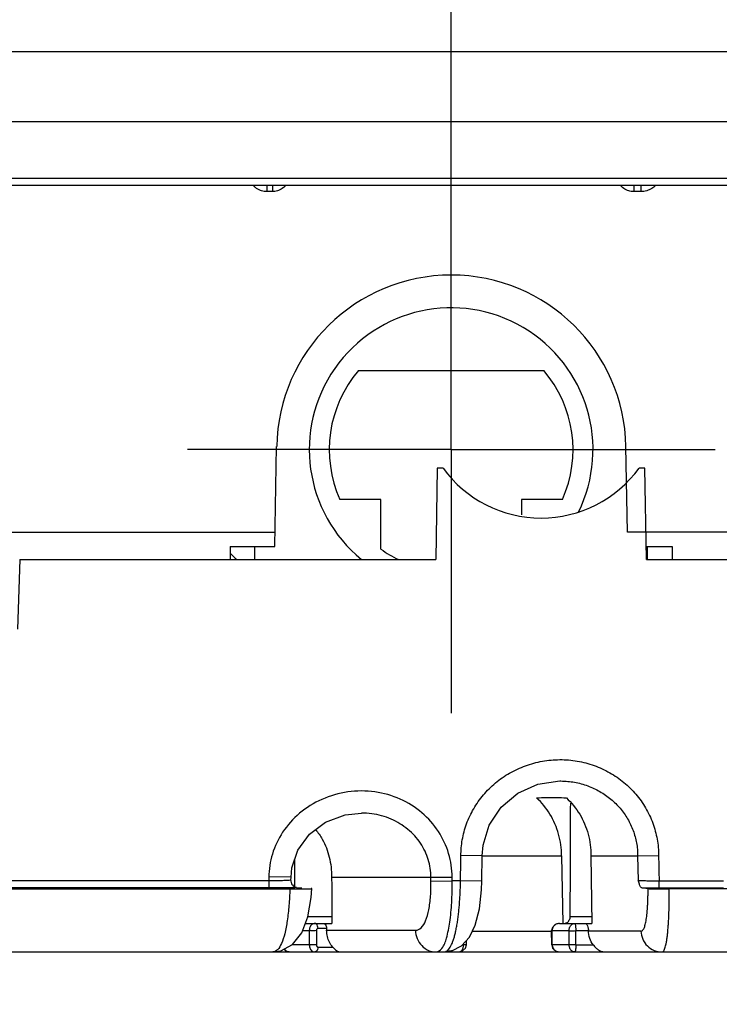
# Model space of a CAD drawing. Header units: inches. Extents: x 0 to 34, y 0 to 22.
# Tile 20 of 41: x 5.6 to 6.6, y 10.6 to 12. Entities that reach past the tile are written whole.
import ezdxf

# ---------------------------------------------------------------- set-up
doc = ezdxf.new("R2010")
doc.units = ezdxf.units.IN
doc.header["$LTSCALE"] = 1.87
doc.header["$MEASUREMENT"] = 0
doc.linetypes.add('CENTER', pattern=[0.6, 0.375, -0.075, 0.075, -0.075])
doc.layers.get('0').update_dxf_attribs({"linetype": 'CONTINUOUS'})
doc.layers.add('DEFAULT_1', color=7, linetype='CENTER')
doc.layers.add('DIMENSIONS', color=7, linetype='CONTINUOUS')
doc.styles.get("Standard").update_dxf_attribs({"font": 'txt', "width": 0.8})
doc.dimstyles.new('DIMSTYLE_1', dxfattribs={"dimtxt": 0.125, "dimasz": 0.18, "dimexe": 0.18, "dimexo": 0.0625, "dimgap": 0.09, "dimtad": 0, "dimtih": 1, "dimtoh": 1, "dimdec": 3, "dimzin": 4, "dimdsep": 46, "dimtxsty": 'STANDARD', "dimblk": '_FILLED', "dimblk1": '_FILLED', "dimblk2": '_FILLED', "dimcen": 0.09, "dimadec": 0, "dimazin": 0, "dimtp": 0.001, "dimtm": 0.001, "dimtfac": 1, "dimtdec": 3, "dimtofl": 0, "dimtmove": 0, "dimatfit": 3, "dimldrblk": '_FILLED', "dimfxl": 1, "dimtolj": 1, "dimtzin": 4, "dimarcsym": 0})
doc.dimstyles.new('DIMSTYLE_2', dxfattribs={"dimtxt": 0.125, "dimasz": 0.18, "dimexe": 0.18, "dimexo": 0.0625, "dimgap": 0.09, "dimtad": 0, "dimtih": 1, "dimtoh": 1, "dimdec": 3, "dimzin": 4, "dimdsep": 46, "dimtxsty": 'STANDARD', "dimblk": '_FILLED', "dimblk1": '_FILLED', "dimblk2": '_FILLED', "dimcen": 0.09, "dimadec": 0, "dimazin": 0, "dimtp": 0.001, "dimtm": 0.001, "dimtfac": 1, "dimtdec": 3, "dimtofl": 0, "dimtmove": 0, "dimatfit": 3, "dimldrblk": '_FILLED', "dimfxl": 1, "dimtolj": 1, "dimtzin": 4, "dimarcsym": 0})

# ---------------------------------------------------------------- blocks, each defined once
blk = doc.blocks.new('*D8')
at = {"layer": 'DIMENSIONS', "color": 2, "linetype": 'CONTINUOUS'}
blk.add_line((6.1783, 11.4735), (6.1783, 12.7825), dxfattribs=at)
at = {"layer": 'DIMENSIONS', "color": 2, "linetype": 'CONTINUOUS', "width": 0.8}
for s, p in [(']', (6.2408, 13.97)), ('73.7', (6.2408, 13.57)), ('[', (6.2408, 13.47)), ('2.902', (6.2408, 12.845))]:
    blk.add_text(s, height=0.125, rotation=90, dxfattribs=at).set_placement(p)
blk = doc.blocks.new('_FILLED')
at = {"color": 0, "linetype": 'BYBLOCK'}
blk.add_solid([(0, 0), (-1, 0.1736), (-1, -0.1736)], dxfattribs=at)
blk = doc.blocks.new('*D11')
at = {"layer": 'DIMENSIONS', "color": 2, "linetype": 'CONTINUOUS'}
blk.add_line((6.6108, 11.411), (8.1158, 11.411), dxfattribs=at)
at = {"layer": 'DIMENSIONS', "color": 2, "linetype": 'CONTINUOUS', "width": 0.8}
for s, p in [('[', (8.7033, 11.3485)), (']', (9.3033, 11.3485)), ('.755', (8.1783, 11.3485)), ('19.18', (8.8033, 11.3485))]:
    blk.add_text(s, height=0.125, dxfattribs=at).set_placement(p)
blk = doc.blocks.new('*D13')
at = {"layer": 'DIMENSIONS', "color": 2, "linetype": 'CONTINUOUS'}
for p, q in [((3.2766, 11.1945), (3.2766, 9.671)), ((7.3299, 11.1945), (7.3299, 9.671)), ((3.2766, 9.796), (4.4046, 9.796)), ((7.3299, 9.796), (5.9546, 9.796))]:
    blk.add_line(p, q, dxfattribs=at)
at = {"layer": 'DIMENSIONS', "color": 2, "linetype": 'CONTINUOUS', "xscale": 0.18, "yscale": 0.18, "zscale": 0.18, "rotation": 180}
blk.add_blockref('_FILLED', (3.2766, 9.796), dxfattribs=at)
at = {"layer": 'DIMENSIONS', "color": 2, "linetype": 'CONTINUOUS', "xscale": 0.18, "yscale": 0.18, "zscale": 0.18}
blk.add_blockref('_FILLED', (7.3299, 9.796), dxfattribs=at)
at = {"layer": 'DIMENSIONS', "color": 2, "linetype": 'CONTINUOUS', "width": 0.8}
for s, p in [('[', (5.0921, 9.7335)), (']', (5.7921, 9.7335)), ('4.053', (4.4671, 9.7335)), ('102.95', (5.1921, 9.7335))]:
    blk.add_text(s, height=0.125, dxfattribs=at).set_placement(p)

msp = doc.modelspace()

# ---------------------------------------------------------------- linework, layer by layer
at = {"color": 7, "linetype": 'CONTINUOUS'}
for p, q in [((3.4749, 11.97), (7.1316, 11.97)), ((3.4663, 11.8717), (7.1402, 11.8717)), ((3.3822, 11.7921), (7.2243, 11.7921)), ((3.3801, 11.782), (7.2264, 11.782)), ((5.9193, 11.782), (5.9193, 11.7731)), ((5.9273, 11.782), (5.9273, 11.7731)), ((6.4343, 11.782), (6.4343, 11.7731)), ((6.4441, 11.782), (6.4441, 11.7731)), ((5.9273, 11.7731), (5.9193, 11.7731)), ((6.4441, 11.7731), (6.4343, 11.7731)), ((6.048, 11.522), (6.3081, 11.522)), ((5.9308, 11.2751), (5.9333, 11.4152)), ((6.4253, 11.295), (6.4232, 11.4152)), ((6.1587, 11.385), (6.1564, 11.257)), ((6.1668, 11.385), (6.1587, 11.385)), ((6.4498, 11.385), (6.4417, 11.385)), ((6.4521, 11.257), (6.4498, 11.385)), ((6.0796, 11.341), (6.0221, 11.341)), ((6.0796, 11.2712), (6.0796, 11.341)), ((6.3341, 11.341), (6.2766, 11.341)), ((6.2766, 11.341), (6.2766, 11.3193)), ((5.546, 11.295), (5.9312, 11.295)), ((7.3299, 11.295), (6.4253, 11.295)), ((5.8683, 11.2751), (5.9308, 11.2751)), ((5.8683, 11.2751), (5.8683, 11.257)), ((5.9025, 11.257), (5.9025, 11.2751)), ((6.4518, 11.2751), (6.4883, 11.2751)), ((6.4537, 11.257), (6.4537, 11.2751)), ((6.4883, 11.2751), (6.4883, 11.257)), ((5.573, 11.257), (5.5695, 11.1591)), ((5.573, 11.257), (6.1564, 11.257)), ((6.4521, 11.257), (7.3299, 11.257)), ((6.3308, 10.946), (6.331, 10.946)), ((6.0522, 10.901), (6.0522, 10.901)), ((6.2218, 10.841), (6.1918, 10.8412)), ((6.2212, 10.8054), (6.2218, 10.841)), ((6.2218, 10.841), (6.333, 10.841)), ((6.333, 10.841), (6.3349, 10.746)), ((6.3742, 10.841), (6.4397, 10.841)), ((6.3742, 10.841), (6.3754, 10.746)), ((6.4397, 10.841), (6.4691, 10.8412)), ((6.4397, 10.841), (6.4404, 10.8065)), ((5.9535, 10.8109), (5.9225, 10.8115)), ((5.9534, 10.8067), (5.9535, 10.8109)), ((5.9535, 10.8052), (5.9534, 10.8067)), ((6.0104, 10.811), (6.1794, 10.811)), ((6.1498, 10.8054), (6.1497, 10.811)), ((6.1795, 10.806), (6.1794, 10.8109)), ((5.9223, 10.8058), (4.6842, 10.8058)), ((5.9223, 10.7958), (4.6842, 10.7958)), ((5.5209, 10.7945), (5.9519, 10.7945)), ((5.9223, 10.8058), (5.9223, 10.7958)), ((5.9547, 10.8016), (5.9535, 10.8052)), ((5.9556, 10.8003), (5.9547, 10.8016)), ((5.9828, 10.795), (5.9817, 10.7952)), ((6.1498, 10.8054), (6.1795, 10.806)), ((6.1912, 10.806), (6.1795, 10.806)), ((6.2212, 10.8054), (6.1912, 10.806)), ((6.4698, 10.8058), (6.5604, 10.8058)), ((6.4698, 10.7958), (6.4698, 10.8058)), ((6.4698, 10.7958), (6.5604, 10.7958)), ((6.6814, 10.7945), (6.4841, 10.7945)), ((5.9772, 10.7559), (6.0109, 10.7559)), ((6.3452, 10.7559), (6.3753, 10.7559)), ((5.9736, 10.746), (6.0109, 10.746)), ((6.0034, 10.7389), (5.9913, 10.7389)), ((6.0034, 10.7389), (6.0034, 10.7364)), ((6.3301, 10.746), (6.3754, 10.746)), ((5.9698, 10.7359), (5.9791, 10.7359)), ((5.9791, 10.7359), (5.9791, 10.7159)), ((5.989, 10.7359), (5.989, 10.7159)), ((6.0034, 10.7364), (6.1281, 10.7364)), ((6.208, 10.7354), (6.3191, 10.7354)), ((6.3191, 10.7359), (6.3197, 10.7359)), ((6.3193, 10.7159), (6.3191, 10.7359)), ((6.3197, 10.7359), (6.3436, 10.7359)), ((6.32, 10.7159), (6.3197, 10.7359)), ((6.3437, 10.7159), (6.3436, 10.7359)), ((6.3529, 10.7359), (6.3706, 10.7359)), ((6.353, 10.7159), (6.3529, 10.7359)), ((6.4436, 10.7354), (6.3707, 10.7354)), ((6.4444, 10.7354), (6.4436, 10.7354)), ((5.9437, 10.71), (5.9458, 10.7074)), ((5.9791, 10.7159), (5.9547, 10.7159)), ((5.9913, 10.7129), (6.0121, 10.7129)), ((6.1939, 10.7159), (6.1955, 10.7159)), ((6.1983, 10.7114), (6.1995, 10.7159)), ((6.1995, 10.7159), (6.1996, 10.7221)), ((6.32, 10.7159), (6.3193, 10.7159)), ((6.3437, 10.7159), (6.32, 10.7159)), ((6.353, 10.7159), (6.3776, 10.7159)), ((5.5016, 10.706), (6.4731, 10.706)), ((5.9282, 10.706), (5.939, 10.7075)), ((5.9458, 10.7074), (5.9507, 10.706)), ((6.1788, 10.7075), (6.1705, 10.7065)), ((6.1789, 10.7075), (6.1788, 10.7075)), ((6.3247, 10.7074), (6.3303, 10.706)), ((6.4741, 10.706), (7.2101, 10.706))]:
    msp.add_line(p, q, dxfattribs=at)
for points in [[(6.2218, 10.841), (6.223, 10.8559), (6.2315, 10.8841), (6.2482, 10.9092), (6.2715, 10.9289), (6.2999, 10.9416), (6.3308, 10.946)], [(5.9535, 10.8109), (5.9545, 10.8241), (5.9628, 10.8489), (5.9792, 10.8712), (6.002, 10.8882), (6.0292, 10.8984), (6.0522, 10.901)], [(5.939, 10.7075), (5.9557, 10.7164), (5.9686, 10.7327), (5.9771, 10.7553), (5.9818, 10.7825), (5.9828, 10.795)], [(6.1789, 10.7075), (6.1927, 10.7145), (6.2039, 10.7269), (6.2119, 10.7436), (6.2177, 10.7666), (6.2207, 10.7931), (6.2212, 10.8054)], [(6.3301, 10.746), (6.3242, 10.7444), (6.3201, 10.7403), (6.3191, 10.7359)], [(6.1885, 10.706), (6.1942, 10.7074), (6.1983, 10.7114)], [(6.3193, 10.7159), (6.3205, 10.7114), (6.3247, 10.7074)], [(6.1729, 10.7063), (6.1782, 10.7073), (6.1788, 10.7075)]]:
    msp.add_lwpolyline(points, dxfattribs=at)
for centre, radius, start, end in [((6.1783, 11.411), 0.245, 1, 179), ((6.1781, 11.411), 0.199, 333.8293, 230.7592), ((6.1781, 11.411), 0.171, 139.5245, 204.1644), ((6.1781, 11.411), 0.171, 335.8356, 40.4755), ((6.3043, 11.485), 0.17, 216.0319, 323.9681), ((6.0532, 11.455), 0.265, 225.6436, 228.4414), ((6.1781, 11.411), 0.171, 234.8287, 244.3404)]:
    msp.add_arc(centre, radius, start, end, dxfattribs=at)
for points in [[(5.9037, 11.7788), (5.9026, 11.7797), (5.9016, 11.7807), (5.9007, 11.7818)], [(5.9458, 11.7818), (5.9449, 11.7807), (5.9439, 11.7797), (5.9428, 11.7788)], [(6.4187, 11.7788), (6.4176, 11.7797), (6.4166, 11.7807), (6.4157, 11.7818)], [(5.9193, 11.7731), (5.9187, 11.7731), (5.9182, 11.7731), (5.9176, 11.7732)], [(5.9288, 11.7732), (5.9283, 11.7731), (5.9278, 11.7731), (5.9273, 11.7731)], [(6.4343, 11.7731), (6.4337, 11.7731), (6.4332, 11.7731), (6.4326, 11.7732)], [(6.331, 10.946), (6.3313, 10.946), (6.3317, 10.946), (6.3321, 10.946)], [(5.9585, 10.8358), (5.9584, 10.8275), (5.9584, 10.8192), (5.9584, 10.8109)], [(5.9584, 10.8109), (5.9584, 10.8095), (5.9584, 10.8081), (5.9584, 10.8067)], [(5.9584, 10.8067), (5.9584, 10.8046), (5.9584, 10.8024), (5.9584, 10.8003)], [(5.9308, 10.7958), (5.928, 10.7958), (5.9252, 10.7958), (5.9223, 10.7958)], [(5.9555, 10.8003), (5.9562, 10.7994), (5.957, 10.7986), (5.9578, 10.7978)], [(5.9578, 10.7978), (5.9588, 10.797), (5.9598, 10.7963), (5.961, 10.7963)], [(5.9584, 10.8003), (5.9584, 10.7994), (5.9584, 10.7984), (5.9584, 10.7975)], [(5.961, 10.7963), (5.9635, 10.7962), (5.966, 10.796), (5.9686, 10.7959)], [(6.0109, 10.7558), (6.0109, 10.7525), (6.0109, 10.7492), (6.0109, 10.746)], [(6.3439, 10.7509), (6.3448, 10.7524), (6.3452, 10.7542), (6.3452, 10.7559)], [(5.9913, 10.7389), (5.9913, 10.7401), (5.9911, 10.7413), (5.9907, 10.7424)], [(6.0028, 10.7424), (6.0032, 10.7413), (6.0034, 10.7401), (6.0034, 10.7389)], [(6.3301, 10.746), (6.3292, 10.746), (6.3284, 10.7459), (6.3276, 10.7457)], [(6.3495, 10.7457), (6.3501, 10.7459), (6.3508, 10.746), (6.3514, 10.746)], [(6.37, 10.7409), (6.3704, 10.7393), (6.3706, 10.7376), (6.3706, 10.7359)], [(6.165, 10.711), (6.1686, 10.7154), (6.1702, 10.7204), (6.1716, 10.7254)], [(6.157, 10.706), (6.1602, 10.706), (6.1629, 10.7084), (6.165, 10.711)], [(6.1769, 10.7129), (6.1776, 10.7141), (6.1782, 10.7153), (6.1788, 10.7166)], [(6.1462, 10.7082), (6.1496, 10.7067), (6.1533, 10.706), (6.157, 10.706)], [(6.3245, 10.7077), (6.3249, 10.7074), (6.3253, 10.7072), (6.3257, 10.707)], [(6.3257, 10.707), (6.3262, 10.7068), (6.3267, 10.7066), (6.3272, 10.7064)], [(6.3272, 10.7064), (6.3282, 10.7061), (6.3292, 10.706), (6.3303, 10.706)]]:
    msp.add_open_spline(points, degree=3, dxfattribs=at)
for points, knots in [([(5.9176, 11.7732), (5.9152, 11.7733), (5.9101, 11.7745), (5.9057, 11.7771), (5.9037, 11.7788)], [0, 0, 0, 0, 0.480522, 1, 1, 1, 1]), ([(5.9428, 11.7788), (5.9408, 11.7771), (5.9363, 11.7745), (5.9313, 11.7733), (5.9288, 11.7732)], [0, 0, 0, 0, 0.518101, 1, 1, 1, 1]), ([(6.4326, 11.7732), (6.4302, 11.7733), (6.4251, 11.7745), (6.4207, 11.7771), (6.4187, 11.7788)], [0, 0, 0, 0, 0.480522, 1, 1, 1, 1]), ([(6.4595, 11.7776), (6.4573, 11.7763), (6.4524, 11.774), (6.4469, 11.7731), (6.4441, 11.7731)], [0, 0, 0, 0, 0.476545, 1, 1, 1, 1]), ([(6.4653, 11.7819), (6.4651, 11.7818), (6.4633, 11.7802), (6.4614, 11.7788), (6.4595, 11.7776)], [0, 0, 0, 0, 0.076916, 1, 1, 1, 1]), ([(6.1918, 10.8412), (6.1918, 10.8449), (6.1922, 10.8523), (6.1936, 10.8636), (6.1961, 10.8748), (6.1996, 10.8859), (6.2041, 10.8967), (6.2096, 10.9071), (6.216, 10.9171), (6.2232, 10.9264), (6.2313, 10.9352), (6.2402, 10.9433), (6.2498, 10.9507), (6.2601, 10.9572), (6.271, 10.9628), (6.2823, 10.9675), (6.294, 10.9712), (6.306, 10.9739), (6.3183, 10.9755), (6.3306, 10.9761), (6.3429, 10.9756), (6.3551, 10.974), (6.367, 10.9715), (6.3787, 10.9679), (6.3899, 10.9633), (6.4007, 10.9577), (6.4109, 10.9513), (6.4204, 10.9441), (6.4293, 10.9361), (6.4374, 10.9274), (6.4446, 10.9181), (6.451, 10.9082), (6.4565, 10.8978), (6.4611, 10.8869), (6.4647, 10.8757), (6.4672, 10.8643), (6.4688, 10.8528), (6.4691, 10.8451), (6.4691, 10.8412)], [0, 0, 0, 0, 0.025758, 0.05213, 0.078996, 0.106205, 0.133513, 0.160782, 0.188171, 0.21582, 0.243608, 0.27156, 0.299744, 0.328169, 0.35667, 0.385178, 0.413778, 0.442461, 0.471171, 0.499902, 0.528612, 0.557161, 0.585592, 0.613977, 0.64228, 0.670429, 0.698458, 0.726379, 0.754136, 0.781742, 0.809275, 0.836731, 0.864081, 0.891458, 0.918814, 0.946023, 0.973082, 1, 1, 1, 1]), ([(6.3321, 10.946), (6.3353, 10.9459), (6.3417, 10.9456), (6.3513, 10.9443), (6.3606, 10.9422), (6.3697, 10.9393), (6.3784, 10.9357), (6.3868, 10.9313), (6.3947, 10.9263), (6.4021, 10.9207), (6.409, 10.9144), (6.4152, 10.9077), (6.4208, 10.9005), (6.4258, 10.8928), (6.43, 10.8847), (6.4335, 10.8764), (6.4363, 10.8678), (6.4383, 10.859), (6.4395, 10.85), (6.4397, 10.844), (6.4397, 10.841)], [0, 0, 0, 0, 0.057891, 0.115473, 0.172771, 0.229801, 0.286557, 0.343034, 0.399193, 0.454975, 0.510362, 0.565363, 0.620076, 0.674675, 0.7292, 0.783647, 0.837679, 0.891388, 0.945334, 1, 1, 1, 1]), ([(6.1794, 10.8109), (6.1794, 10.8221), (6.1761, 10.8448), (6.1615, 10.8762), (6.1379, 10.9028), (6.107, 10.9222), (6.071, 10.9324), (6.0329, 10.9324), (5.9963, 10.9219), (5.9647, 10.9022), (5.9406, 10.8755), (5.9258, 10.8443), (5.9225, 10.8219), (5.9224, 10.8109)], [0, 0, 0, 0, 0.085722, 0.173104, 0.262688, 0.354847, 0.449686, 0.546454, 0.643348, 0.738161, 0.829108, 0.915903, 1, 1, 1, 1]), ([(6.2979, 10.9221), (6.3025, 10.9225), (6.3118, 10.923), (6.3258, 10.923), (6.3351, 10.9225), (6.3397, 10.9221)], [0, 0, 0, 0, 0.332129, 0.667567, 1, 1, 1, 1]), ([(6.333, 10.841), (6.333, 10.8512), (6.3302, 10.8717), (6.3181, 10.8998), (6.3053, 10.9155), (6.2979, 10.9221)], [0, 0, 0, 0, 0.339016, 0.673527, 1, 1, 1, 1]), ([(6.3397, 10.9221), (6.347, 10.9155), (6.3598, 10.8998), (6.3716, 10.8716), (6.3743, 10.8512), (6.3742, 10.841)], [0, 0, 0, 0, 0.326077, 0.660499, 1, 1, 1, 1]), ([(6.3452, 10.7559), (6.3453, 10.789), (6.3455, 10.8419), (6.3457, 10.8948), (6.3458, 10.9147)], [0, 0, 0, 0, 0.625388, 1, 1, 1, 1]), ([(6.1497, 10.811), (6.1497, 10.8193), (6.1472, 10.8361), (6.136, 10.8595), (6.1179, 10.8793), (6.0942, 10.8937), (6.0714, 10.9), (6.0571, 10.901), (6.0522, 10.901)], [0, 0, 0, 0, 0.169285, 0.342877, 0.522166, 0.70832, 0.901668, 1, 1, 1, 1]), ([(5.9879, 10.8778), (5.9915, 10.8736), (5.9998, 10.8615), (6.0083, 10.8389), (6.0105, 10.8204), (6.0104, 10.811)], [0, 0, 0, 0, 0.228884, 0.606608, 1, 1, 1, 1]), ([(6.1912, 10.806), (6.1913, 10.81), (6.1914, 10.818), (6.1916, 10.8298), (6.1918, 10.8375), (6.1918, 10.8412)], [0, 0, 0, 0, 0.347836, 0.681427, 1, 1, 1, 1]), ([(6.4691, 10.8412), (6.4692, 10.8352), (6.4695, 10.8234), (6.4697, 10.8116), (6.4698, 10.8058)], [0, 0, 0, 0, 0.50974, 1, 1, 1, 1]), ([(5.9224, 10.8109), (5.9224, 10.8101), (5.9224, 10.8084), (5.9224, 10.8067), (5.9223, 10.8058)], [0, 0, 0, 0, 0.492618, 1, 1, 1, 1]), ([(5.9492, 10.8063), (5.9474, 10.8064), (5.943, 10.806), (5.9364, 10.806), (5.9294, 10.8058), (5.9247, 10.8058), (5.9223, 10.8058)], [0, 0, 0, 0, 0.213306, 0.473242, 0.74234, 1, 1, 1, 1]), ([(5.9533, 10.8068), (5.9533, 10.8068), (5.9532, 10.8067), (5.9515, 10.8061), (5.9503, 10.8063), (5.9492, 10.8063)], [0, 0, 0, 0, 0.019862, 0.172085, 1, 1, 1, 1]), ([(6.0104, 10.811), (6.0105, 10.8001), (6.0107, 10.7817), (6.0108, 10.7634), (6.0109, 10.7558)], [0, 0, 0, 0, 0.589169, 1, 1, 1, 1]), ([(6.4404, 10.8065), (6.4413, 10.8064), (6.4437, 10.8063), (6.4483, 10.8061), (6.4545, 10.806), (6.4618, 10.8059), (6.4671, 10.8058), (6.4698, 10.8058)], [0, 0, 0, 0, 0.092709, 0.25289, 0.468357, 0.723309, 1, 1, 1, 1]), ([(6.4455, 10.7959), (6.4448, 10.796), (6.4434, 10.7982), (6.442, 10.8016), (6.441, 10.8048), (6.4404, 10.8065)], [0, 0, 0, 0, 0.183231, 0.535694, 1, 1, 1, 1]), ([(5.9482, 10.7959), (5.9453, 10.7959), (5.9395, 10.7958), (5.9337, 10.7958), (5.9308, 10.7958)], [0, 0, 0, 0, 0.495339, 1, 1, 1, 1]), ([(5.9519, 10.7945), (5.9516, 10.7867), (5.9508, 10.7718), (5.9485, 10.7508), (5.9452, 10.7328), (5.9419, 10.7222), (5.94, 10.7177)], [0, 0, 0, 0, 0.29943, 0.574964, 0.812203, 1, 1, 1, 1]), ([(5.961, 10.7963), (5.9593, 10.7962), (5.955, 10.7961), (5.9507, 10.796), (5.9482, 10.7959)], [0, 0, 0, 0, 0.413557, 1, 1, 1, 1]), ([(5.9519, 10.7945), (5.9556, 10.7945), (5.9621, 10.7945), (5.9725, 10.7945), (5.9765, 10.7948), (5.983, 10.7947), (5.9827, 10.7949)], [0, 0, 0, 0, 0.358821, 0.673143, 0.904242, 1, 1, 1, 1]), ([(6.1281, 10.7364), (6.131, 10.7364), (6.1376, 10.74), (6.1432, 10.751), (6.1473, 10.7661), (6.1496, 10.7849), (6.1499, 10.7984), (6.1498, 10.8054)], [0, 0, 0, 0, 0.110819, 0.264487, 0.472468, 0.723923, 1, 1, 1, 1]), ([(6.1716, 10.7254), (6.1736, 10.7327), (6.177, 10.7493), (6.1792, 10.7762), (6.1796, 10.7957), (6.1795, 10.806)], [0, 0, 0, 0, 0.279372, 0.622368, 1, 1, 1, 1]), ([(6.1822, 10.7259), (6.1827, 10.7277), (6.1838, 10.7315), (6.1851, 10.7375), (6.1863, 10.7439), (6.1874, 10.7508), (6.1883, 10.758), (6.1891, 10.7655), (6.1898, 10.7733), (6.1903, 10.7814), (6.1908, 10.7895), (6.1911, 10.7977), (6.1912, 10.8032), (6.1912, 10.806)], [0, 0, 0, 0, 0.069875, 0.145465, 0.227112, 0.313049, 0.402952, 0.496904, 0.594727, 0.694863, 0.795498, 0.896961, 1, 1, 1, 1]), ([(6.4444, 10.7354), (6.4448, 10.7353), (6.4456, 10.7355), (6.4468, 10.7363), (6.4478, 10.7376), (6.4488, 10.7394), (6.4497, 10.7418), (6.4505, 10.7447), (6.4512, 10.7481), (6.4519, 10.7519), (6.4525, 10.7561), (6.453, 10.7608), (6.4534, 10.7658), (6.4538, 10.7712), (6.4541, 10.7769), (6.4542, 10.7827), (6.4544, 10.7888), (6.4544, 10.7929), (6.4544, 10.7949)], [0, 0, 0, 0, 0.018727, 0.039715, 0.065877, 0.099032, 0.139827, 0.188073, 0.243269, 0.305301, 0.373995, 0.4493, 0.530998, 0.618037, 0.708875, 0.802983, 0.900266, 1, 1, 1, 1]), ([(6.4544, 10.7949), (6.4535, 10.7951), (6.4516, 10.7953), (6.4487, 10.7956), (6.4466, 10.7958), (6.4455, 10.7959)], [0, 0, 0, 0, 0.298092, 0.631414, 1, 1, 1, 1]), ([(6.4455, 10.7959), (6.4493, 10.7959), (6.4574, 10.7958), (6.4655, 10.7958), (6.4698, 10.7958)], [0, 0, 0, 0, 0.471475, 1, 1, 1, 1]), ([(6.4544, 10.7949), (6.4555, 10.7948), (6.4588, 10.7947), (6.4652, 10.7946), (6.4741, 10.7945), (6.4807, 10.7945), (6.4841, 10.7945)], [0, 0, 0, 0, 0.109378, 0.33596, 0.648923, 1, 1, 1, 1]), ([(6.4785, 10.7126), (6.4789, 10.7138), (6.4795, 10.7164), (6.4804, 10.7208), (6.4811, 10.7259), (6.4818, 10.7316), (6.4823, 10.7379), (6.4829, 10.7448), (6.4833, 10.7522), (6.4836, 10.7601), (6.4839, 10.7683), (6.484, 10.7768), (6.4841, 10.7856), (6.4842, 10.7915), (6.4841, 10.7945)], [0, 0, 0, 0, 0.045598, 0.099777, 0.162112, 0.232268, 0.309709, 0.393949, 0.484383, 0.580174, 0.680407, 0.784315, 0.891139, 1, 1, 1, 1]), ([(5.9868, 10.746), (5.9861, 10.746), (5.9847, 10.7457), (5.9826, 10.7445), (5.9807, 10.7424), (5.9794, 10.7394), (5.9791, 10.7371), (5.9791, 10.7359)], [0, 0, 0, 0, 0.143185, 0.307203, 0.502157, 0.733904, 1, 1, 1, 1]), ([(5.9907, 10.7424), (5.9903, 10.7434), (5.9894, 10.7451), (5.9876, 10.746), (5.9868, 10.746)], [0, 0, 0, 0, 0.55581, 1, 1, 1, 1]), ([(5.9901, 10.7385), (5.9899, 10.7383), (5.9895, 10.7378), (5.9891, 10.7369), (5.989, 10.7362), (5.989, 10.7359)], [0, 0, 0, 0, 0.281363, 0.615625, 1, 1, 1, 1]), ([(5.9913, 10.7389), (5.9911, 10.7389), (5.9906, 10.7388), (5.9903, 10.7386), (5.9901, 10.7385)], [0, 0, 0, 0, 0.466059, 1, 1, 1, 1]), ([(5.999, 10.746), (5.9998, 10.746), (6.0016, 10.745), (6.0024, 10.7434), (6.0028, 10.7424)], [0, 0, 0, 0, 0.440635, 1, 1, 1, 1]), ([(6.3276, 10.7457), (6.3268, 10.7455), (6.3254, 10.745), (6.3236, 10.7439), (6.3222, 10.7425), (6.3211, 10.741), (6.3203, 10.7393), (6.3198, 10.7376), (6.3197, 10.7365), (6.3197, 10.7359)], [0, 0, 0, 0, 0.169933, 0.326594, 0.471891, 0.608578, 0.740341, 0.870439, 1, 1, 1, 1]), ([(6.3361, 10.746), (6.3377, 10.746), (6.341, 10.7469), (6.3432, 10.7495), (6.3439, 10.7509)], [0, 0, 0, 0, 0.490994, 1, 1, 1, 1]), ([(6.3436, 10.7359), (6.3436, 10.7365), (6.3437, 10.7376), (6.344, 10.7393), (6.3446, 10.7409), (6.3454, 10.7425), (6.3465, 10.7438), (6.3479, 10.745), (6.349, 10.7455), (6.3495, 10.7457)], [0, 0, 0, 0, 0.143502, 0.285699, 0.425939, 0.565878, 0.707441, 0.851767, 1, 1, 1, 1]), ([(6.3514, 10.746), (6.3516, 10.746), (6.3519, 10.7455), (6.3521, 10.7448), (6.3524, 10.7437), (6.3526, 10.7424), (6.3527, 10.7409), (6.3528, 10.7393), (6.3529, 10.7376), (6.3529, 10.7365), (6.3529, 10.7359)], [0, 0, 0, 0, 0.04505, 0.125827, 0.236526, 0.367734, 0.512713, 0.668088, 0.831834, 1, 1, 1, 1]), ([(6.3665, 10.746), (6.3673, 10.746), (6.3691, 10.7442), (6.3698, 10.7422), (6.37, 10.7409)], [0, 0, 0, 0, 0.380663, 1, 1, 1, 1]), ([(5.989, 10.7359), (5.9879, 10.7359), (5.9856, 10.7358), (5.9823, 10.7358), (5.9801, 10.7359), (5.9791, 10.7359)], [0, 0, 0, 0, 0.333, 0.699016, 1, 1, 1, 1]), ([(6.0121, 10.7129), (6.0102, 10.7149), (6.007, 10.7195), (6.0041, 10.7276), (6.0034, 10.7334), (6.0034, 10.7364)], [0, 0, 0, 0, 0.315525, 0.649566, 1, 1, 1, 1]), ([(6.1281, 10.7364), (6.1282, 10.7324), (6.1298, 10.7245), (6.1362, 10.7144), (6.1426, 10.7098), (6.1462, 10.7082)], [0, 0, 0, 0, 0.339522, 0.672838, 1, 1, 1, 1]), ([(6.1788, 10.7166), (6.1795, 10.718), (6.1807, 10.7211), (6.1817, 10.7243), (6.1822, 10.7259)], [0, 0, 0, 0, 0.475456, 1, 1, 1, 1]), ([(6.3436, 10.7359), (6.3444, 10.7359), (6.3463, 10.7358), (6.3494, 10.7358), (6.3517, 10.7359), (6.3529, 10.7359)], [0, 0, 0, 0, 0.250394, 0.616409, 1, 1, 1, 1]), ([(6.3776, 10.7159), (6.3754, 10.7186), (6.3719, 10.725), (6.3706, 10.7322), (6.3706, 10.7359)], [0, 0, 0, 0, 0.485348, 1, 1, 1, 1]), ([(6.4444, 10.7354), (6.4445, 10.7315), (6.4462, 10.7238), (6.4506, 10.7173), (6.4534, 10.7145)], [0, 0, 0, 0, 0.500453, 1, 1, 1, 1]), ([(5.94, 10.7177), (5.9386, 10.7145), (5.9359, 10.7093), (5.9303, 10.706), (5.928, 10.706)], [0, 0, 0, 0, 0.595275, 1, 1, 1, 1]), ([(5.9477, 10.7068), (5.9473, 10.707), (5.9463, 10.7077), (5.9452, 10.7089), (5.9445, 10.71), (5.9444, 10.7103)], [0, 0, 0, 0, 0.22247, 0.772982, 1, 1, 1, 1]), ([(5.9791, 10.7159), (5.9791, 10.715), (5.9793, 10.7132), (5.9802, 10.7106), (5.9817, 10.7082), (5.9839, 10.7064), (5.9858, 10.706), (5.9868, 10.706)], [0, 0, 0, 0, 0.188345, 0.387731, 0.591972, 0.795301, 1, 1, 1, 1]), ([(5.989, 10.7159), (5.9879, 10.7159), (5.9856, 10.7158), (5.9823, 10.7158), (5.9801, 10.7159), (5.9791, 10.7159)], [0, 0, 0, 0, 0.332997, 0.699013, 1, 1, 1, 1]), ([(5.9913, 10.7129), (5.9913, 10.7117), (5.9909, 10.7095), (5.9894, 10.7068), (5.9876, 10.706), (5.9868, 10.706)], [0, 0, 0, 0, 0.393117, 0.730028, 1, 1, 1, 1]), ([(5.989, 10.7159), (5.989, 10.7156), (5.989, 10.7151), (5.9893, 10.7143), (5.9897, 10.7136), (5.9904, 10.713), (5.991, 10.7129), (5.9913, 10.7129)], [0, 0, 0, 0, 0.188346, 0.387602, 0.592063, 0.795874, 1, 1, 1, 1]), ([(6.0121, 10.7129), (6.0129, 10.712), (6.0146, 10.7102), (6.0172, 10.7079), (6.0199, 10.7064), (6.0218, 10.706), (6.0227, 10.706)], [0, 0, 0, 0, 0.296503, 0.558367, 0.788588, 1, 1, 1, 1]), ([(6.1705, 10.7065), (6.1713, 10.7068), (6.173, 10.7078), (6.1751, 10.71), (6.1763, 10.7119), (6.1769, 10.7129)], [0, 0, 0, 0, 0.284436, 0.613045, 1, 1, 1, 1]), ([(6.1885, 10.706), (6.1892, 10.706), (6.1907, 10.7063), (6.1925, 10.7076), (6.1939, 10.7095), (6.1948, 10.7115), (6.1953, 10.7137), (6.1955, 10.7152), (6.1955, 10.7159)], [0, 0, 0, 0, 0.162433, 0.327447, 0.498866, 0.672195, 0.840922, 1, 1, 1, 1]), ([(6.1995, 10.7158), (6.1995, 10.7158), (6.1971, 10.7159), (6.1964, 10.7159), (6.1955, 10.7159)], [0, 0, 0, 0, 0.290531, 1, 1, 1, 1]), ([(6.32, 10.7159), (6.32, 10.7152), (6.3201, 10.7137), (6.3209, 10.7115), (6.3218, 10.7102), (6.3223, 10.7096)], [0, 0, 0, 0, 0.312274, 0.653176, 1, 1, 1, 1]), ([(6.3223, 10.7096), (6.3223, 10.7096), (6.323, 10.7088), (6.3237, 10.7082), (6.3245, 10.7077)], [0, 0, 0, 0, 0.059291, 1, 1, 1, 1]), ([(6.353, 10.7159), (6.3518, 10.7159), (6.3495, 10.7158), (6.3464, 10.7158), (6.3445, 10.7159), (6.3437, 10.7159)], [0, 0, 0, 0, 0.383572, 0.749595, 1, 1, 1, 1]), ([(6.3515, 10.706), (6.3509, 10.706), (6.3496, 10.7062), (6.348, 10.707), (6.3466, 10.7081), (6.3455, 10.7095), (6.3447, 10.711), (6.3441, 10.7125), (6.3438, 10.7142), (6.3437, 10.7153), (6.3437, 10.7159)], [0, 0, 0, 0, 0.135022, 0.265006, 0.391807, 0.516, 0.638116, 0.758979, 0.879577, 1, 1, 1, 1]), ([(6.353, 10.7159), (6.353, 10.7153), (6.353, 10.7142), (6.3529, 10.7126), (6.3528, 10.711), (6.3527, 10.7095), (6.3525, 10.7082), (6.3522, 10.7071), (6.352, 10.7064), (6.3517, 10.706), (6.3515, 10.706)], [0, 0, 0, 0, 0.163775, 0.324853, 0.480208, 0.627037, 0.760569, 0.873178, 0.954918, 1, 1, 1, 1]), ([(6.3776, 10.7159), (6.3787, 10.7145), (6.381, 10.7119), (6.3848, 10.7087), (6.3891, 10.7065), (6.3922, 10.706), (6.3938, 10.706)], [0, 0, 0, 0, 0.270714, 0.52493, 0.764211, 1, 1, 1, 1]), ([(6.4534, 10.7145), (6.4561, 10.7118), (6.4626, 10.7075), (6.4703, 10.706), (6.4741, 10.706)], [0, 0, 0, 0, 0.501753, 1, 1, 1, 1]), ([(6.4741, 10.706), (6.4746, 10.706), (6.4755, 10.7064), (6.4766, 10.7078), (6.4777, 10.7099), (6.4782, 10.7116), (6.4785, 10.7126)], [0, 0, 0, 0, 0.152035, 0.354836, 0.63471, 1, 1, 1, 1]), ([(5.9507, 10.706), (5.95, 10.706), (5.949, 10.7061), (5.948, 10.7066), (5.9477, 10.7068)], [0, 0, 0, 0, 0.62679, 1, 1, 1, 1]), ([(6.1681, 10.706), (6.1685, 10.706), (6.1693, 10.706), (6.1701, 10.7063), (6.1705, 10.7065)], [0, 0, 0, 0, 0.493327, 1, 1, 1, 1])]:
    msp.add_open_spline(points, degree=3, knots=knots, dxfattribs=at)
at = {"layer": 'DEFAULT_1', "color": 7, "linetype": 'CENTER'}
for q in [(6.1783, 11.781), (5.8083, 11.411), (6.5483, 11.411), (6.1783, 11.041)]:
    msp.add_line((6.1783, 11.411), q, dxfattribs=at)

# ---------------------------------------------------------------- dimensions: what is measured, and where the dimension line sits
at = {"layer": 'DIMENSIONS', "color": 2, "linetype": 'CONTINUOUS'}
for feature_location, offset, dtype, origin, picture, middle in [((6.1783, 11.4735), (0, 1.309), 1, (3.2766, 11.295), '*D8', (6.1783, 13.4575)), ((6.6108, 11.411), (1.505, 0), 0, (3.7989, 10.656), '*D11', (8.7908, 11.411))]:
    dim = msp.add_ordinate_dim(feature_location=feature_location, offset=offset, dtype=dtype, origin=origin, dimstyle='DIMSTYLE_2', dxfattribs=at)
    dim.commit()
    dim.dimension.update_dxf_attribs({"geometry": picture, "text_midpoint": middle})
dim = msp.add_linear_dim(base=(7.3299, 9.796), p1=(3.2766, 11.1945), p2=(7.3299, 11.1945), dimstyle='DIMSTYLE_1', dxfattribs=at)
dim.commit()
dim.dimension.update_dxf_attribs({"geometry": '*D13', "text_midpoint": (5.1796, 9.796), "dimtype": 160})

doc.saveas('drawing.dxf')
